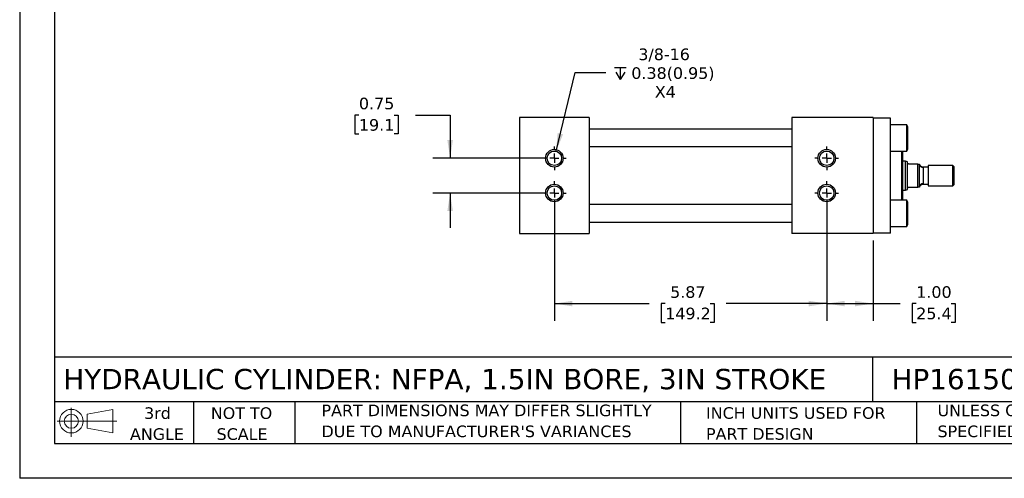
# Model space of a CAD drawing. Header units: inches. Extents: x 0 to 33, y 0 to 25.5.
# Tile 1 of 3: x 0 to 21.2, y 0 to 9.9. Entities that reach past the tile are written whole.
import ezdxf

# ---------------------------------------------------------------- set-up
doc = ezdxf.new("R2010")
doc.units = ezdxf.units.IN
doc.header["$LTSCALE"] = 3
doc.header["$MEASUREMENT"] = 0
doc.linetypes.add('SLD-Center', pattern=[0.75, 0.6, -0.05, 0.05, -0.05])
doc.linetypes.add('SLD-Solid', pattern=[0])
doc.layers.add('CENTER', color=40, linetype='SLD-Center')
doc.layers.add('SLD-DEFPOINTS', color=7, linetype='Continuous')
doc.layers.add('DIMENSIONS', color=140, linetype='SLD-Solid', lineweight=25)
doc.layers.add('TEXT', color=140, linetype='SLD-Solid', lineweight=25)
doc.styles.add('SLDTEXTSTYLE0', font='VERDANA.TTF')
doc.dimstyles.new('SLDDIMSTYLE0', dxfattribs={"dimtxt": 0.254883, "dimasz": 0.39, "dimexe": 0, "dimexo": 0.0625, "dimgap": 0.063721, "dimtad": 0, "dimtih": 1, "dimtoh": 1, "dimrnd": 1e-09, "dimzin": 4, "dimdsep": 46, "dimtxsty": 'SLDTEXTSTYLE0', "dimsah": 1, "dimcen": 0.09, "dimadec": 0, "dimazin": 1, "dimtfac": 1, "dimtofl": 0, "dimtmove": 0, "dimatfit": 3, "dimfxl": 0, "dimfrac": 2, "dimtolj": 1, "dimtzin": 12, "dimarcsym": 0})
doc.dimstyles.new('SLDDIMSTYLE1', dxfattribs={"dimtxt": 0.254883, "dimasz": 0.39, "dimexe": 0, "dimexo": 0.0625, "dimgap": 0.063721, "dimtad": 0, "dimtih": 1, "dimtoh": 1, "dimrnd": 1e-09, "dimzin": 12, "dimdsep": 46, "dimtxsty": 'SLDTEXTSTYLE0', "dimsah": 1, "dimcen": 0.09, "dimadec": 0, "dimazin": 3, "dimtfac": 1, "dimtofl": 0, "dimtmove": 0, "dimatfit": 3, "dimfxl": 0, "dimfrac": 2, "dimtolj": 1, "dimtzin": 12, "dimarcsym": 0})
doc.dimstyles.new('SLDDIMSTYLE2', dxfattribs={"dimtxt": 0.254883, "dimasz": 0.39, "dimexe": 0, "dimexo": 0.0625, "dimgap": 0.063721, "dimtad": 0, "dimtih": 1, "dimtoh": 1, "dimrnd": 1e-09, "dimdsep": 46, "dimtxsty": 'SLDTEXTSTYLE0', "dimsah": 1, "dimcen": 0.09, "dimadec": 0, "dimazin": 2, "dimtfac": 1, "dimtmove": 0, "dimatfit": 0, "dimfxl": 0, "dimfrac": 2, "dimtolj": 1, "dimtzin": 12, "dimarcsym": 0})
doc.dimstyles.new('SLDDIMSTYLE4', dxfattribs={"dimtxt": 0.254883, "dimasz": 0.39, "dimexe": 0, "dimexo": 0.0625, "dimgap": 0.063721, "dimtad": 0, "dimtih": 1, "dimtoh": 1, "dimrnd": 1e-09, "dimzin": 12, "dimdsep": 46, "dimtxsty": 'SLDTEXTSTYLE0', "dimsah": 1, "dimcen": 0, "dimadec": 0, "dimazin": 3, "dimtfac": 1, "dimtofl": 0, "dimtmove": 0, "dimatfit": 3, "dimfxl": 0, "dimfrac": 2, "dimtolj": 1, "dimtzin": 12, "dimarcsym": 0})

# ---------------------------------------------------------------- blocks, each defined once
blk = doc.blocks.new('Block11')
at = {"color": 7, "linetype": 'SLD-Solid', "lineweight": 18}
for p, q in [((0.306, 0.627), (0.306, 0)), ((0.647, 0.492), (1.202, 0.594)), ((0.647, 0.189), (0.647, 0.492)), ((1.202, 0.594), (1.202, 0.086)), ((0, 0.34), (1.284, 0.34)), ((0.647, 0.189), (1.202, 0.086))]:
    blk.add_line(p, q, dxfattribs=at)
for radius in [0.254, 0.152]:
    blk.add_circle((0.306, 0.34), radius, dxfattribs=at)
blk = doc.blocks.new('Block12')
at = {"layer": 'SLD-DEFPOINTS'}
blk.add_blockref('Block11', (0, 0), dxfattribs=at)
blk = doc.blocks.new('SW_NOTE_0_2')
at = {"layer": 'TEXT', "color": 0, "char_height": 0.25, "attachment_point": 1, "style": 'SLDTEXTSTYLE0'}
for s, insert in [('UNLESS OTHERWISE ', (0, 0.318)), ('SPECIFIED UNITS ARE:', (0, -0.134))]:
    blk.add_mtext(s, dxfattribs=dict(at, insert=insert))
blk = doc.blocks.new('SW_NOTE_0_3')
at = {"layer": 'TEXT', "color": 0, "char_height": 0.25, "attachment_point": 1, "style": 'SLDTEXTSTYLE0'}
for s, insert in [('PART DIMENSIONS MAY DIFFER SLIGHTLY ', (0, 0.318)), ("DUE TO MANUFACTURER'S VARIANCES", (0, -0.134))]:
    blk.add_mtext(s, dxfattribs=dict(at, insert=insert))
blk = doc.blocks.new('SW_NOTE_0_4')
at = {"layer": 'TEXT', "color": 0, "char_height": 0.25, "attachment_point": 2, "style": 'SLDTEXTSTYLE0'}
for s, insert in [('NOT TO', (0.621, 0.318)), ('SCALE', (0.632, -0.134))]:
    blk.add_mtext(s, dxfattribs=dict(at, insert=insert))
blk = doc.blocks.new('SW_NOTE_0_5')
at = {"layer": 'TEXT', "color": 0, "char_height": 0.25, "attachment_point": 2, "style": 'SLDTEXTSTYLE0'}
for s, insert in [('3rd', (0.273, 0.318)), ('ANGLE', (0.262, -0.134))]:
    blk.add_mtext(s, dxfattribs=dict(at, insert=insert))
blk = doc.blocks.new('SW_NOTE_0_6')
at = {"layer": 'TEXT', "color": 0, "char_height": 0.25, "attachment_point": 1, "style": 'SLDTEXTSTYLE0'}
for s, insert in [('INCH UNITS USED FOR ', (0, 0.318)), ('PART DESIGN', (0, -0.134))]:
    blk.add_mtext(s, dxfattribs=dict(at, insert=insert))
blk = doc.blocks.new('SW_SYMBOL_HOLE_DEPTH')
at = {"layer": 'DIMENSIONS', "color": 0}
for p, q in [((0, 103.3), (94.5, 103.3)), ((47.2, 103.3), (47.2, 8.9)), ((11.8, 65.6), (47.2, 8.9)), ((82.7, 65.6), (47.2, 8.9))]:
    blk.add_line(p, q, dxfattribs=at)
blk = doc.blocks.new('_D_15')
at = {"layer": 'DIMENSIONS'}
for p, q in [((11.569, 7.054), (11.984, 8.748)), ((11.984, 8.748), (12.64, 8.748))]:
    blk.add_line(p, q, dxfattribs=at)
blk.add_solid([(11.569, 7.054), (11.72, 7.418), (11.603, 7.447)], dxfattribs=at)
at = {"layer": 'DIMENSIONS', "xscale": 0.002688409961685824, "yscale": 0.002688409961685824, "zscale": 0.002688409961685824}
blk.add_blockref('SW_SYMBOL_HOLE_DEPTH', (12.827, 8.579), dxfattribs=at)
at = {"layer": 'DIMENSIONS', "char_height": 0.25, "attachment_point": 1, "style": 'SLDTEXTSTYLE0'}
for s, insert in [('3/8-16', (13.343, 9.268)), ('0.38(0.95)', (13.192, 8.863)), ('X4', (13.698, 8.458))]:
    blk.add_mtext(s, dxfattribs=dict(at, insert=insert))
blk = doc.blocks.new('_D_16')
at = {"layer": 'DIMENSIONS'}
for p, q in [((7.317, 7.833), (7.231, 7.833)), ((7.231, 7.833), (7.231, 7.428)), ((8.074, 7.833), (8.16, 7.833)), ((8.16, 7.833), (8.16, 7.428)), ((8.534, 7.833), (9.284, 7.833)), ((9.284, 7.833), (9.284, 6.902)), ((7.231, 7.428), (7.317, 7.428)), ((8.16, 7.428), (8.074, 7.428)), ((11.382, 6.902), (8.909, 6.902)), ((11.382, 6.152), (8.909, 6.152)), ((9.284, 6.152), (9.284, 5.402))]:
    blk.add_line(p, q, dxfattribs=at)
for points in [[(9.284, 6.902), (9.344, 7.292), (9.224, 7.292)], [(9.284, 6.152), (9.224, 5.762), (9.344, 5.762)]]:
    blk.add_solid(points, dxfattribs=at)
at = {"layer": 'DIMENSIONS', "char_height": 0.25, "attachment_point": 1, "style": 'SLDTEXTSTYLE0'}
for s, insert in [('0.75', (7.317, 8.208)), ('19.1', (7.317, 7.746))]:
    blk.add_mtext(s, dxfattribs=dict(at, insert=insert))
blk = doc.blocks.new('_D_17')
at = {"layer": 'DIMENSIONS'}
for p, q in [((17.406, 6.002), (17.406, 3.393)), ((18.406, 5.127), (18.406, 3.393)), ((17.406, 3.768), (18.406, 3.768)), ((18.406, 3.768), (18.991, 3.768)), ((19.337, 3.768), (19.251, 3.768)), ((19.251, 3.768), (19.251, 3.363)), ((20.094, 3.768), (20.18, 3.768)), ((20.18, 3.768), (20.18, 3.363)), ((19.251, 3.363), (19.337, 3.363)), ((20.18, 3.363), (20.094, 3.363))]:
    blk.add_line(p, q, dxfattribs=at)
for points in [[(17.406, 3.768), (17.796, 3.708), (17.796, 3.828)], [(18.406, 3.768), (18.016, 3.828), (18.016, 3.708)]]:
    blk.add_solid(points, dxfattribs=at)
at = {"layer": 'DIMENSIONS', "char_height": 0.25, "attachment_point": 1, "style": 'SLDTEXTSTYLE0'}
for s, insert in [('1.00', (19.337, 4.142)), ('25.4', (19.337, 3.68))]:
    blk.add_mtext(s, dxfattribs=dict(at, insert=insert))
blk = doc.blocks.new('_D_18')
at = {"layer": 'DIMENSIONS'}
for p, q in [((11.532, 6.002), (11.532, 3.393)), ((17.406, 6.002), (17.406, 3.393)), ((11.532, 3.768), (13.578, 3.768)), ((13.923, 3.768), (13.838, 3.768)), ((13.838, 3.768), (13.838, 3.363)), ((14.893, 3.768), (14.978, 3.768)), ((14.978, 3.768), (14.978, 3.363)), ((17.406, 3.768), (15.238, 3.768)), ((13.838, 3.363), (13.923, 3.363)), ((14.978, 3.363), (14.893, 3.363))]:
    blk.add_line(p, q, dxfattribs=at)
for points in [[(11.532, 3.768), (11.922, 3.708), (11.922, 3.828)], [(17.406, 3.768), (17.016, 3.828), (17.016, 3.708)]]:
    blk.add_solid(points, dxfattribs=at)
at = {"layer": 'DIMENSIONS', "char_height": 0.25, "attachment_point": 1, "style": 'SLDTEXTSTYLE0'}
for s, insert in [('5.87', (14.029, 4.142)), ('149.2', (13.923, 3.68))]:
    blk.add_mtext(s, dxfattribs=dict(at, insert=insert))
blk = doc.blocks.new('SW_CENTERMARKSYMBOL_2')
at = {"layer": 'CENTER', "color": 0}
for p, q in [((0, 0.2), (0, 0.256)), ((-0.2, 0), (-0.256, 0)), ((0, 0), (-0.1, 0)), ((0, 0), (0, 0.1)), ((0, 0), (0, -0.1)), ((0, 0), (0.1, 0)), ((0.2, 0), (0.256, 0)), ((0, -0.2), (0, -0.256))]:
    blk.add_line(p, q, dxfattribs=at)
blk = doc.blocks.new('SW_CENTERMARKSYMBOL_3')
at = {"layer": 'CENTER', "color": 0}
for p, q in [((0, 0.2), (0, 0.256)), ((-0.2, 0), (-0.256, 0)), ((0, 0), (-0.1, 0)), ((0, 0), (0, 0.1)), ((0, 0), (0, -0.1)), ((0, 0), (0.1, 0)), ((0.2, 0), (0.256, 0)), ((0, -0.2), (0, -0.256))]:
    blk.add_line(p, q, dxfattribs=at)
blk = doc.blocks.new('SW_CENTERMARKSYMBOL_4')
at = {"layer": 'CENTER', "color": 0}
for p, q in [((0, 0.2), (0, 0.256)), ((-0.2, 0), (-0.256, 0)), ((0, 0), (-0.1, 0)), ((0, 0), (0, 0.1)), ((0, 0), (0, -0.1)), ((0, 0), (0.1, 0)), ((0.2, 0), (0.256, 0)), ((0, -0.2), (0, -0.256))]:
    blk.add_line(p, q, dxfattribs=at)
blk = doc.blocks.new('SW_CENTERMARKSYMBOL_5')
at = {"layer": 'CENTER', "color": 0}
for p, q in [((0, 0.2), (0, 0.256)), ((-0.2, 0), (-0.256, 0)), ((0, 0), (-0.1, 0)), ((0, 0), (0, 0.1)), ((0, 0), (0, -0.1)), ((0, 0), (0.1, 0)), ((0.2, 0), (0.256, 0)), ((0, -0.2), (0, -0.256))]:
    blk.add_line(p, q, dxfattribs=at)

msp = doc.modelspace()

# ---------------------------------------------------------------- linework, layer by layer
at = {"color": 7, "linetype": 'SLD-Solid'}
for p in [(0, 25.5), (33, 0)]:
    msp.add_line(p, (0, 0), dxfattribs=at)
for p, q in [((10.782, 7.777), (10.782, 5.277)), ((12.282, 7.777), (10.782, 7.777)), ((12.282, 7.777), (12.282, 5.277)), ((16.656, 7.777), (16.656, 5.277)), ((18.406, 7.777), (16.656, 7.777)), ((18.406, 7.777), (18.406, 5.277)), ((18.781, 7.767), (18.406, 7.767)), ((18.781, 5.287), (18.781, 7.767)), ((16.656, 7.527), (12.282, 7.527)), ((19.133, 7.62), (18.781, 7.62)), ((19.156, 7.58), (19.133, 7.62)), ((19.133, 7.058), (19.133, 7.62)), ((19.156, 7.339), (19.156, 7.58)), ((19.156, 7.098), (19.156, 7.339)), ((12.282, 7.152), (16.656, 7.152)), ((18.781, 7.058), (19.133, 7.058)), ((19.018, 7.058), (19.018, 5.995)), ((19.038, 7.058), (19.038, 5.995)), ((19.133, 7.058), (19.156, 7.098)), ((19.103, 6.839), (19.038, 6.839)), ((19.147, 6.823), (19.103, 6.839)), ((19.103, 6.214), (19.103, 6.839)), ((19.147, 6.808), (19.147, 6.823)), ((19.147, 6.245), (19.147, 6.808)), ((19.375, 6.777), (19.178, 6.777)), ((19.375, 6.277), (19.375, 6.777)), ((19.407, 6.277), (19.407, 6.777)), ((19.595, 6.71), (19.485, 6.71)), ((19.487, 6.701), (19.487, 6.353)), ((20.125, 6.745), (19.595, 6.745)), ((19.595, 6.745), (19.595, 6.308)), ((20.157, 6.714), (20.125, 6.745)), ((20.125, 6.308), (20.125, 6.745)), ((20.157, 6.339), (20.157, 6.714)), ((19.038, 6.214), (19.103, 6.214)), ((19.103, 6.214), (19.147, 6.23)), ((19.147, 6.23), (19.147, 6.245)), ((19.178, 6.277), (19.375, 6.277)), ((19.485, 6.343), (19.595, 6.343)), ((19.595, 6.308), (20.125, 6.308)), ((20.125, 6.308), (20.157, 6.339)), ((19.133, 5.995), (18.781, 5.995)), ((19.156, 5.955), (19.133, 5.995)), ((19.133, 5.433), (19.133, 5.995)), ((19.156, 5.473), (19.156, 5.955)), ((16.656, 5.902), (12.282, 5.902)), ((12.282, 5.527), (16.656, 5.527)), ((18.781, 5.433), (19.133, 5.433)), ((19.133, 5.433), (19.156, 5.473)), ((10.782, 5.277), (12.282, 5.277)), ((18.406, 5.277), (16.656, 5.277)), ((18.781, 5.287), (18.406, 5.287))]:
    msp.add_line(p, q)
for centre, radius in [((11.532, 6.902), 0.19), ((11.532, 6.902), 0.156), ((17.406, 6.902), 0.19), ((17.406, 6.902), 0.156), ((11.532, 6.152), 0.19), ((11.532, 6.152), 0.156), ((17.406, 6.152), 0.19), ((17.406, 6.152), 0.156)]:
    msp.add_circle(centre, radius)
for centre, start, end in [((19.485, 6.779), 181.5456, 271.4664), ((19.485, 6.275), 88.5336, 178.4544)]:
    msp.add_arc(centre, 0.078, start, end)
for points, knots in [([(19.178, 6.777), (19.174, 6.777), (19.171, 6.777), (19.165, 6.78), (19.162, 6.781), (19.156, 6.785), (19.153, 6.789), (19.149, 6.795), (19.148, 6.798), (19.147, 6.803), (19.147, 6.806), (19.147, 6.808)], [0, 0, 0, 0, 0.125, 0.125, 0.25, 0.25, 0.5, 0.5, 0.75, 0.75, 1, 1, 1, 1]), ([(19.485, 6.71), (19.476, 6.711), (19.458, 6.713), (19.433, 6.728), (19.414, 6.75), (19.409, 6.768), (19.407, 6.777)], [0, 0, 0, 0, 0.242171, 0.5, 0.757829, 1, 1, 1, 1]), ([(19.485, 6.71), (19.485, 6.71), (19.486, 6.71), (19.486, 6.71), (19.486, 6.709), (19.486, 6.708), (19.486, 6.706), (19.487, 6.704), (19.487, 6.702), (19.487, 6.701), (19.487, 6.701)], [0, 0, 0, 0, 0.1085195, 0.22788, 0.3580883, 0.4991496, 0.7189574, 0.832813, 0.9197511, 1, 1, 1, 1]), ([(19.147, 6.245), (19.147, 6.248), (19.147, 6.25), (19.148, 6.256), (19.149, 6.259), (19.153, 6.265), (19.156, 6.268), (19.162, 6.273), (19.165, 6.274), (19.171, 6.276), (19.174, 6.277), (19.178, 6.277)], [0, 0, 0, 0, 0.25, 0.25, 0.5, 0.5, 0.75, 0.75, 0.875, 0.875, 1, 1, 1, 1]), ([(19.407, 6.277), (19.409, 6.286), (19.414, 6.304), (19.433, 6.326), (19.458, 6.341), (19.476, 6.342), (19.485, 6.343)], [0, 0, 0, 0, 0.242171, 0.5, 0.757829, 1, 1, 1, 1]), ([(19.487, 6.353), (19.487, 6.352), (19.487, 6.351), (19.487, 6.35), (19.486, 6.348), (19.486, 6.345), (19.486, 6.344), (19.486, 6.343), (19.485, 6.343)], [0, 0, 0, 0, 0.080398, 0.167713, 0.281544, 0.502386, 0.772635, 1, 1, 1, 1])]:
    msp.add_open_spline(points, degree=3, knots=knots)
for points in [[(19.375, 6.777), (19.388, 6.777), (19.398, 6.777), (19.407, 6.777)], [(19.407, 6.277), (19.398, 6.277), (19.388, 6.277), (19.375, 6.277)]]:
    msp.add_open_spline(points, degree=3)
at = {"layer": 'TEXT'}
for p, q in [((0.75, 24.75), (0.75, 0.75)), ((32.25, 2.613), (0.75, 2.613)), ((18.397, 2.613), (18.397, 1.65)), ((32.25, 1.65), (0.75, 1.65)), ((3.75, 1.65), (3.75, 0.75)), ((5.931, 1.65), (5.931, 0.75)), ((14.25, 1.65), (14.25, 0.75)), ((19.344, 1.65), (19.344, 0.75)), ((0.75, 0.75), (32.25, 0.75))]:
    msp.add_line(p, q, dxfattribs=at)

# ---------------------------------------------------------------- block references
at = {"layer": 'CENTER'}
for name, p in [('SW_CENTERMARKSYMBOL_3', (11.532, 6.902)), ('SW_CENTERMARKSYMBOL_5', (17.406, 6.902)), ('SW_CENTERMARKSYMBOL_2', (11.532, 6.152)), ('SW_CENTERMARKSYMBOL_4', (17.406, 6.152))]:
    msp.add_blockref(name, p, dxfattribs=at)
at = {"layer": 'SLD-DEFPOINTS'}
msp.add_blockref('Block12', (0.808, 0.892), dxfattribs=at)
at = {"layer": 'TEXT'}
for name, p in [('SW_NOTE_0_5', (2.699, 1.213)), ('SW_NOTE_0_4', (4.164, 1.213)), ('SW_NOTE_0_3', (6.51, 1.272)), ('SW_NOTE_0_6', (14.803, 1.216)), ('SW_NOTE_0_2', (19.796, 1.272))]:
    msp.add_blockref(name, p, dxfattribs=at)

# ---------------------------------------------------------------- texts
at = {"layer": 'TEXT', "char_height": 0.4375, "attachment_point": 1, "style": 'SLDTEXTSTYLE0'}
for s, insert in [('HYDRAULIC CYLINDER: NFPA, 1.5IN BORE, 3IN STROKE', (0.941, 2.359)), ('HP16150A3S', (18.804, 2.359))]:
    msp.add_mtext(s, dxfattribs=dict(at, insert=insert))

# ---------------------------------------------------------------- dimensions: what is measured, and where the dimension line sits
at = {"layer": 'DIMENSIONS'}
dim = msp.add_diameter_dim_2p(p1=(11.494, 6.75), p2=(11.569, 7.054), text='3/8-16\\P{\\fGDT;x}0.38(0.95)\\PX4', dimstyle='SLDDIMSTYLE4', override={"dimpost": '<>'}, dxfattribs=at)
dim.commit()
dim.dimension.update_dxf_attribs({"geometry": '_D_15', "text_midpoint": (13.918, 8.748), "dimtype": 163})
dim = msp.add_linear_dim(base=(9.284, 6.902), p1=(11.532, 6.152), p2=(11.532, 6.902), angle=90, dimstyle='SLDDIMSTYLE2', dxfattribs=at)
dim.commit()
dim.dimension.update_dxf_attribs({"geometry": '_D_16', "text_midpoint": (9.284, 7.833), "dimtype": 160})
for base, p1, p2, dimstyle, picture, middle in [((11.532, 3.768), (17.406, 6.152), (11.532, 6.152), 'SLDDIMSTYLE1', '_D_18', (14.408, 3.768)), ((17.406, 3.768), (18.406, 5.277), (17.406, 6.152), 'SLDDIMSTYLE0', '_D_17', (19.715, 3.768))]:
    dim = msp.add_linear_dim(base=base, p1=p1, p2=p2, dimstyle=dimstyle, dxfattribs=at)
    dim.commit()
    dim.dimension.update_dxf_attribs({"geometry": picture, "text_midpoint": middle, "dimtype": 160})

doc.saveas('drawing.dxf')
